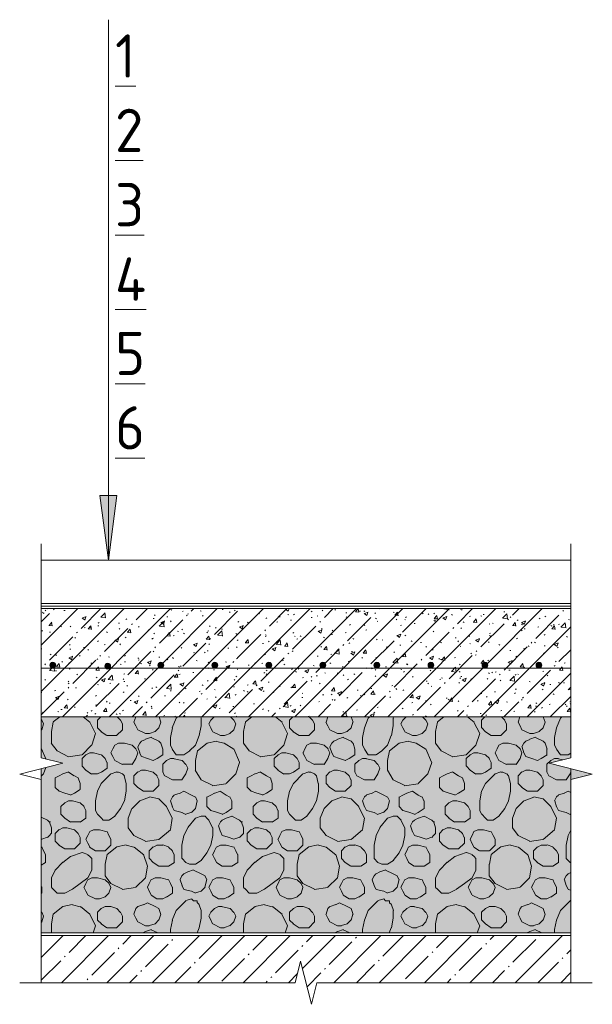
# Model space of a CAD drawing. Header units: millimetres. Extents: x 25420 to 100191, y -10965 to 131188.
# Tile 6 of 53: x 93000 to 93265, y 3242 to 3698. Entities that reach past the tile are written whole.
import ezdxf

# ---------------------------------------------------------------- set-up
doc = ezdxf.new("R2010")
doc.units = ezdxf.units.MM
for name, color, linetype, lineweight in [('A-ANNO-NOTE', 7, 'Continuous', 5), ('A-DETL', 7, 'Continuous', 25), ('A-DETL-GENF', 7, 'Continuous', 13), ('G-ANNO-TEXT', 7, 'Continuous', 5)]:
    doc.layers.add(name, color=color, linetype=linetype, lineweight=lineweight)
doc.styles.add('GOST Common_4', font='GOST_Common.ttf', dxfattribs={"height": 20})

# ---------------------------------------------------------------- blocks, each defined once
blk = doc.blocks.new('Линия разрыва - М 1_5-5800111-Пол_Тип 12')
at = {"layer": 'A-DETL-GENF', "lineweight": 5}
for p, q in [((796.43, 3447.89), (796.43, 3455.39)), ((796.43, 3356.39), (796.43, 3447.89)), ((806.43, 3353.89), (796.43, 3356.39)), ((786.43, 3348.89), (806.43, 3353.89)), ((796.43, 3346.39), (786.43, 3348.89)), ((796.43, 3254.89), (796.43, 3346.39)), ((796.43, 3254.89), (796.43, 3252.39))]:
    blk.add_line(p, q, dxfattribs=at)
blk = doc.blocks.new('Линия разрыва - М 1_5-5800215-Пол_Тип 12')
at = {"layer": 'A-DETL-GENF', "lineweight": 5}
for p, q in [((1041.43, 3447.89), (1041.43, 3455.39)), ((1041.43, 3447.89), (1041.43, 3356.39)), ((1041.43, 3356.39), (1031.43, 3353.89)), ((1031.43, 3353.89), (1051.43, 3348.89)), ((1051.43, 3348.89), (1041.43, 3346.39)), ((1041.43, 3346.39), (1041.43, 3254.89)), ((1041.43, 3254.89), (1041.43, 3252.39))]:
    blk.add_line(p, q, dxfattribs=at)
blk = doc.blocks.new('Линия разрыва - М 1_5-5791446-Пол_Тип 12')
at = {"layer": 'A-DETL-GENF', "lineweight": 5}
for p, q in [((916.43, 3262.39), (913.93, 3252.39)), ((921.43, 3242.39), (916.43, 3262.39)), ((793.93, 3252.39), (786.43, 3252.39)), ((913.93, 3252.39), (793.93, 3252.39)), ((923.93, 3252.39), (921.43, 3242.39)), ((1043.93, 3252.39), (923.93, 3252.39)), ((1043.93, 3252.39), (1051.43, 3252.39))]:
    blk.add_line(p, q, dxfattribs=at)
blk = doc.blocks.new('Стрелка 15гр_черная - Стрелка 15гр_ черная-5811054-Пол_Тип 12')
at = {"layer": 'A-ANNO-NOTE'}
blk.add_hatch(color=256, dxfattribs=at).paths.add_polyline_path([(823.54, 3477.79), (831.44, 3477.79), (827.49, 3447.79)])
for p, q in [((827.49, 3447.79), (827.49, 3627.79)), ((827.49, 3447.79), (823.54, 3477.79)), ((823.54, 3477.79), (831.44, 3477.79)), ((823.54, 3477.79), (827.49, 3447.79)), ((831.44, 3477.79), (823.54, 3477.79)), ((827.49, 3447.79), (831.44, 3477.79)), ((827.49, 3447.79), (831.44, 3477.79))]:
    blk.add_line(p, q, dxfattribs=at)

msp = doc.modelspace()

# ---------------------------------------------------------------- hatches: boundary and pattern name
at = {"layer": 'A-DETL-GENF', "lineweight": 5}
h = msp.add_hatch(dxfattribs=at)
h.set_pattern_fill('FP_8', color=256, style=0, pattern_type=2)
h.set_pattern_definition([(45, (92213.928, 0), (-10.74944, 10.74944), [15.202, -2.534, 0.507, -2.534]), (45, (92213.928, 10.743), (-10.74944, 10.74944), []), (50, (92213.928, 0), (18.17249, -1.59005), [1.9, -20.903]), (355, (92213.928, 0), (-3.51537, 19.05791), [1.52, -16.722]), (100.451, (92215.442, -0.132), (14.65764, 17.4676), [1.615, -17.764]), (46.184, (92213.928, 5.067), (27.04027, -4.19391), [2.85, -31.354]), (96.636, (92216.18, 4.718), (23.6805, 24.6809), [2.422, -26.647]), (351.184, (92213.928, 5.067), (23.68146, 24.68113), [2.28, -25.083]), (21, (92216.462, 3.8), (15.123144, -10.20089), [1.9, -20.903]), (326, (92216.462, 3.8), (6.16484, 18.37271), [1.52, -16.722]), (71.451, (92217.722, 2.95), (21.28832, 8.17134), [1.615, -17.764]), (37.5, (92213.928, 0), (0.308063, 8.434498), [0.478, -16.042, 0.478, -16.498, -16.785]), (37.5, (92213.928, 0), (0.308063, 8.434498), [-33.495, 0.478, -16.308]), (7.5, (92213.928, 0), (6.665607, 9.993532), [0.478, -9.201, 0.478, -15.662, -6.397]), (7.5, (92213.928, 0), (6.665607, 9.993532), [-25.818, 0.478, -5.92]), (327.5, (92208.278, 0), (13.525065, -0.571517), [0.478, -5.856, 0.478, -19.285, -26.223]), (327.5, (92208.278, 0), (13.525065, -0.571517), [-26.097, 0.478, -25.746]), (317.5, (92205.744, 0), (14.7753, 2.536293), [0.478, -7.757, 0.478, -12.647, -18.622]), (317.5, (92205.744, 0), (14.7753, 2.536293), [-21.359, 0.478, -18.145])])
h.paths.add_polyline_path([(93010.354926, 3375.391924), (93255.354926, 3375.391924), (93255.354926, 3425.391924), (93010.354926, 3425.391924), (93010.354926, 3398.072644)])
h.paths.add_polyline_path([(93041.082868, 3397.442651), (93040.408413, 3397.623371), (93039.914678, 3398.117106), (93039.733959, 3398.791561), (93039.914678, 3399.466015), (93040.408413, 3399.95975), (93041.082868, 3400.14047), (93041.757323, 3399.95975), (93042.344331, 3399.240833), (93042.431777, 3398.791561), (93042.251058, 3398.117106), (93041.757323, 3397.623371)])
h.paths.add_polyline_path([(93065.671417, 3397.891924), (93064.996962, 3398.072644), (93064.503227, 3398.566379), (93064.322508, 3399.240833), (93064.503227, 3399.915288), (93064.996962, 3400.409023), (93065.671417, 3400.589743), (93066.345872, 3400.409023), (93066.839607, 3399.915288), (93067.020326, 3399.240833), (93066.839607, 3398.566379), (93066.345872, 3398.072644)])
h.paths.add_polyline_path([(93090.671417, 3397.891924), (93089.996962, 3398.072644), (93089.503227, 3398.566379), (93089.322508, 3399.240833), (93089.503227, 3399.915288), (93089.996962, 3400.409023), (93090.671417, 3400.589743), (93091.345872, 3400.409023), (93091.839607, 3399.915288), (93092.020326, 3399.240833), (93091.839607, 3398.566379), (93091.345872, 3398.072644)])
h.paths.add_polyline_path([(93115.671417, 3397.891924), (93114.996962, 3398.072644), (93114.503227, 3398.566379), (93114.322508, 3399.240833), (93114.503227, 3399.915288), (93114.996962, 3400.409023), (93115.671417, 3400.589743), (93116.345872, 3400.409023), (93116.839607, 3399.915288), (93117.020326, 3399.240833), (93116.839607, 3398.566379), (93116.345872, 3398.072644)])
h.paths.add_polyline_path([(93215.671417, 3397.891924), (93214.996962, 3398.072644), (93214.503227, 3398.566379), (93214.322508, 3399.240833), (93214.503227, 3399.915288), (93214.996962, 3400.409023), (93215.671417, 3400.589743), (93216.345872, 3400.409023), (93216.839607, 3399.915288), (93217.020326, 3399.240833), (93216.839607, 3398.566379), (93216.345872, 3398.072644)])
h.paths.add_polyline_path([(93190.671417, 3397.891924), (93189.996962, 3398.072644), (93189.503227, 3398.566379), (93189.322508, 3399.240833), (93189.503227, 3399.915288), (93189.996962, 3400.409023), (93190.671417, 3400.589743), (93191.345872, 3400.409023), (93191.839607, 3399.915288), (93192.020326, 3399.240833), (93191.839607, 3398.566379), (93191.345872, 3398.072644)])
h.paths.add_polyline_path([(93165.671417, 3397.891924), (93164.996962, 3398.072644), (93164.503227, 3398.566379), (93164.322508, 3399.240833), (93164.503227, 3399.915288), (93164.996962, 3400.409023), (93165.671417, 3400.589743), (93166.345872, 3400.409023), (93166.839607, 3399.915288), (93167.020326, 3399.240833), (93166.839607, 3398.566379), (93166.345872, 3398.072644)])
h.paths.add_polyline_path([(93240.671417, 3397.891924), (93239.996962, 3398.072644), (93239.503227, 3398.566379), (93239.322508, 3399.240833), (93239.503227, 3399.915288), (93239.996962, 3400.409023), (93240.671417, 3400.589743), (93241.345872, 3400.409023), (93241.839607, 3399.915288), (93242.020326, 3399.240833), (93241.839607, 3398.566379), (93241.345872, 3398.072644)])
h.paths.add_polyline_path([(93015.671417, 3397.891924), (93014.996962, 3398.072644), (93014.503227, 3398.566379), (93014.322508, 3399.240833), (93014.503227, 3399.915288), (93014.996962, 3400.409023), (93015.671417, 3400.589743), (93016.345872, 3400.409023), (93016.839607, 3399.915288), (93017.020326, 3399.240833), (93016.839607, 3398.566379), (93016.345872, 3398.072644)])
h.paths.add_polyline_path([(93140.671417, 3397.891924), (93139.996962, 3398.072644), (93139.503227, 3398.566379), (93139.322508, 3399.240833), (93139.503227, 3399.915288), (93139.996962, 3400.409023), (93140.671417, 3400.589743), (93141.345872, 3400.409023), (93141.839607, 3399.915288), (93142.020326, 3399.240833), (93141.839607, 3398.566379), (93141.345872, 3398.072644)])
at = {"layer": 'A-DETL-GENF'}
for points in [[(93015.671417, 3397.891924), (93016.345872, 3398.072644), (93016.839607, 3398.566379), (93017.020326, 3399.240833), (93016.839607, 3399.915288), (93016.345872, 3400.409023), (93015.671417, 3400.589743), (93014.996962, 3400.409023), (93014.503227, 3399.915288), (93014.322508, 3399.240833), (93014.503227, 3398.566379), (93014.996962, 3398.072644)], [(93041.082868, 3397.442651), (93041.757323, 3397.623371), (93042.251058, 3398.117106), (93042.431777, 3398.791561), (93042.251058, 3399.466015), (93041.757323, 3399.95975), (93041.082868, 3400.14047), (93040.408413, 3399.95975), (93039.914678, 3399.466015), (93039.733959, 3398.791561), (93039.914678, 3398.117106), (93040.408413, 3397.623371)], [(93065.671417, 3397.891924), (93066.345872, 3398.072644), (93066.839607, 3398.566379), (93067.020326, 3399.240833), (93066.839607, 3399.915288), (93066.345872, 3400.409023), (93065.671417, 3400.589743), (93064.996962, 3400.409023), (93064.503227, 3399.915288), (93064.322508, 3399.240833), (93064.503227, 3398.566379), (93064.996962, 3398.072644)], [(93090.671417, 3397.891924), (93091.345872, 3398.072644), (93091.839607, 3398.566379), (93092.020326, 3399.240833), (93091.839607, 3399.915288), (93091.345872, 3400.409023), (93090.671417, 3400.589743), (93089.996962, 3400.409023), (93089.503227, 3399.915288), (93089.322508, 3399.240833), (93089.503227, 3398.566379), (93089.996962, 3398.072644)], [(93115.671417, 3397.891924), (93116.345872, 3398.072644), (93116.839607, 3398.566379), (93117.020326, 3399.240833), (93116.839607, 3399.915288), (93116.345872, 3400.409023), (93115.671417, 3400.589743), (93114.996962, 3400.409023), (93114.503227, 3399.915288), (93114.322508, 3399.240833), (93114.503227, 3398.566379), (93114.996962, 3398.072644)], [(93140.671417, 3397.891924), (93141.345872, 3398.072644), (93141.839607, 3398.566379), (93142.020326, 3399.240833), (93141.839607, 3399.915288), (93141.345872, 3400.409023), (93140.671417, 3400.589743), (93139.996962, 3400.409023), (93139.503227, 3399.915288), (93139.322508, 3399.240833), (93139.503227, 3398.566379), (93139.996962, 3398.072644)], [(93165.671417, 3397.891924), (93166.345872, 3398.072644), (93166.839607, 3398.566379), (93167.020326, 3399.240833), (93166.839607, 3399.915288), (93166.345872, 3400.409023), (93165.671417, 3400.589743), (93164.996962, 3400.409023), (93164.503227, 3399.915288), (93164.322508, 3399.240833), (93164.503227, 3398.566379), (93164.996962, 3398.072644)], [(93190.671417, 3397.891924), (93191.345872, 3398.072644), (93191.839607, 3398.566379), (93192.020326, 3399.240833), (93191.839607, 3399.915288), (93191.345872, 3400.409023), (93190.671417, 3400.589743), (93189.996962, 3400.409023), (93189.503227, 3399.915288), (93189.322508, 3399.240833), (93189.503227, 3398.566379), (93189.996962, 3398.072644)], [(93215.671417, 3397.891924), (93216.345872, 3398.072644), (93216.839607, 3398.566379), (93217.020326, 3399.240833), (93216.839607, 3399.915288), (93216.345872, 3400.409023), (93215.671417, 3400.589743), (93214.996962, 3400.409023), (93214.503227, 3399.915288), (93214.322508, 3399.240833), (93214.503227, 3398.566379), (93214.996962, 3398.072644)], [(93240.671417, 3397.891924), (93241.345872, 3398.072644), (93241.839607, 3398.566379), (93242.020326, 3399.240833), (93241.839607, 3399.915288), (93241.345872, 3400.409023), (93240.671417, 3400.589743), (93239.996962, 3400.409023), (93239.503227, 3399.915288), (93239.322508, 3399.240833), (93239.503227, 3398.566379), (93239.996962, 3398.072644)], [(93255.354926, 3346.391924), (93265.354926, 3348.891924), (93255.354926, 3351.391924), (93255.354926, 3348.891924)]]:
    msp.add_hatch(color=256, dxfattribs=at).paths.add_polyline_path(points)
at = {"layer": 'A-DETL-GENF', "lineweight": 5}
h = msp.add_hatch(dxfattribs=at)
h.set_pattern_fill('FP_10', color=256, style=0, pattern_type=2)
h.set_pattern_definition([(0, (92213.9282, 0), (8.128, 2.032), [0.335, -5.761, 0.335, -5.761, -32.512]), (0, (92213.9282, 0), (8.128, 2.032), [-12.192, 0.335, -11.857, 0.335, -5.761, -14.224]), (0, (92213.9282, 0), (8.128, 2.032), [-30.48, 0.335, -3.729, 0.335, -9.825]), (120, (92216.9762, 1.016), (-5.8237636, 6.0230545), [0.335, -5.761, 0.335, -5.761, -32.512]), (120, (92216.9762, 1.016), (-5.8237636, 6.0230545), [-12.192, 0.335, -11.857, 0.335, -5.761, -14.224]), (120, (92216.9762, 1.016), (-5.8237636, 6.0230545), [-30.48, 0.335, -3.729, 0.335, -9.825]), (240, (92217.9922, 5.08), (-2.3042364, -8.0550545), [0.335, -5.761, 0.335, -5.761, -32.512]), (240, (92217.9922, 5.08), (-2.3042364, -8.0550545), [-12.192, 0.335, -11.857, 0.335, -5.761, -14.224]), (240, (92217.9922, 5.08), (-2.3042364, -8.0550545), [-30.48, 0.335, -3.729, 0.335, -9.825])])
h.paths.add_polyline_path([(93137.35064, 3275.391924), (93255.354926, 3275.391924), (93255.354926, 3351.391924), (93245.354926, 3353.891924), (93255.354926, 3356.391924), (93255.354926, 3375.391924), (93010.354926, 3375.391924), (93010.354926, 3356.391924), (93020.354926, 3353.891924), (93010.354926, 3351.391924), (93010.354926, 3275.391924)])
h = msp.add_hatch(dxfattribs=at)
h.set_pattern_fill('FP_11', color=256, style=0, pattern_type=2)
h.set_pattern_definition([(8.13, (92222.818, 67.564), (533.399795, 88.898633), [6.286, -622.332]), (45, (92229.04, 68.45), (0, 88.9003), [6.286, -119.437]), (71.565, (92233.486, 72.898), (-0.00024, 88.90016), [5.623, -275.504]), (116.565, (92235.264, 78.232), (-88.8997, 88.90033), [5.964, -192.823]), (141.34, (92232.597, 83.566), (-355.59911, 266.701), [5.692, -563.545]), (165.964, (92228.152, 87.122), (-88.90022, 0.00011), [3.665, -362.879]), (191.31, (92224.596, 88.011), (-355.59963, -88.90065), [4.533, -448.77]), (218.66, (92220.151, 87.122), (-88.8999, -88.90065), [5.692, -563.545]), (258.69, (92215.706, 83.566), (9e-05, -88.900425), [4.533, -448.77]), (270, (92214.82, 79.12), (88.9, -88.9), [5.334, -83.566]), (306.87, (92214.817, 73.787), (88.90016, -88.89984), [4.445, -440.055]), (333.435, (92217.484, 70.23), (88.90025, -0.00037), [5.964, -192.823]), (333.435, (92284.16, 56.896), (88.90025, -0.00037), [5.964, -192.823]), (300.964, (92281.492, 61.341), (177.80109, -266.69961), [5.184, -513.188]), (270, (92281.49, 65.79), (88.9, -88.9), [4.445, -84.455]), (258.69, (92282.381, 70.231), (9e-05, -88.900425), [4.533, -448.77]), (218.66, (92286.826, 73.787), (-88.8999, -88.90065), [5.692, -563.545]), (191.31, (92291.271, 74.676), (-355.59963, -88.90065), [4.533, -448.77]), (8.13, (92289.493, 54.229), (533.399795, 88.898633), [6.286, -622.332]), (165.964, (92294.827, 73.787), (-88.90022, 0.00011), [3.665, -362.879]), (149.036, (92299.272, 71.12), (-177.79958, 88.90099), [5.184, -513.188]), (113.199, (92301.939, 64.897), (-88.900978, 177.79904), [6.77, -670.272]), (71.565, (92300.16, 59.563), (-0.00024, 88.90016), [5.623, -275.504]), (45, (92295.716, 55.12), (0, 88.9003), [6.286, -119.437]), (333.435, (92253.044, 31.115), (88.90025, -0.00037), [5.964, -192.823]), (306.87, (92250.377, 34.671), (88.90016, -88.89984), [4.445, -440.055]), (270, (92250.38, 39.12), (88.9, -88.9), [4.445, -84.455]), (248.199, (92252.155, 43.561), (-88.89825, -266.70018), [4.787, -473.954]), (225, (92255.71, 47.12), (7e-15, -88.9003), [5.029, -120.695]), (201.801, (92260.156, 48.895), (-177.80095, -88.898515), [4.787, -473.954]), (8.13, (92258.378, 28.448), (533.399795, 88.898633), [6.286, -622.332]), (168.69, (92264.601, 48.006), (-88.900425, -9e-05), [4.533, -448.77]), (135, (92268.16, 44.45), (-88.9003, 7e-15), [5.029, -120.695]), (116.565, (92270.824, 39.116), (-88.8997, 88.90033), [5.964, -192.823]), (80.538, (92269.935, 33.782), (-0.0005, 88.899574), [5.408, -535.35]), (39.806, (92264.601, 29.337), (88.899437, 88.90013), [6.943, -687.388]), (333.435, (92242.376, 8.89), (88.90025, -0.00037), [5.964, -192.823]), (306.87, (92239.71, 12.446), (88.90016, -88.89984), [4.445, -440.055]), (270, (92239.71, 17.78), (88.9, -88.9), [5.334, -83.566]), (258.69, (92240.598, 22.225), (9e-05, -88.900425), [4.533, -448.77]), (218.66, (92245.043, 25.781), (-88.8999, -88.90065), [5.692, -563.545]), (191.31, (92249.488, 26.67), (-355.59963, -88.90065), [4.533, -448.77]), (8.13, (92247.71, 6.223), (533.399795, 88.898633), [6.286, -622.332]), (165.964, (92253.044, 25.78), (-88.90022, 0.00011), [3.665, -362.879]), (141.34, (92257.489, 22.225), (-355.59911, 266.701), [5.692, -563.545]), (108.435, (92259.267, 16.89), (-88.90064, 177.80025), [5.623, -275.504]), (80.538, (92258.378, 11.557), (-0.0005, 88.899574), [5.408, -535.35]), (45, (92253.933, 7.11), (0, 88.9003), [6.286, -119.437]), (45, (92236.153, 84.455), (0, 88.9003), [2.514, -123.209]), (26.565, (92237.93, 86.233), (88.90033, 88.8997), [1.988, -196.799]), (0, (92239.71, 87.12), (88.9, 88.9), [2.667, -86.233]), (341.565, (92242.376, 87.122), (88.90016, 0.00024), [2.811, -278.315]), (315, (92245.043, 86.23), (88.9003, 0), [2.514, -123.209]), (296.565, (92246.82, 84.455), (88.8997, -88.90033), [1.988, -196.799]), (270, (92247.71, 82.68), (88.9, -88.9), [2.667, -86.233]), (225, (92247.71, 80.01), (7e-15, -88.9003), [3.772, -121.952]), (180, (92243.265, 77.34), (-88.9, -88.9), [2.667, -86.233]), (146.31, (92240.598, 77.343), (-177.79955, 88.89993), [3.205, -317.328]), (135, (92237.93, 79.12), (-88.9003, 7e-15), [2.514, -123.209]), (90, (92236.15, 80.9), (-88.9, 88.9), [1.778, -87.122]), (90, (92236.15, 82.68), (-88.9, 88.9), [1.778, -87.122]), (0, (92243.265, 77.34), (88.9, 88.9), [1.778, -87.122]), (18.435, (92299.272, 29.337), (177.80025, 88.90064), [2.811, -278.315]), (116.565, (92293.94, 31.115), (-88.8997, 88.90033), [1.988, -196.799]), (161.565, (92296.605, 30.226), (-88.90016, -0.00024), [2.811, -278.315]), (161.565, (92299.272, 29.337), (-88.90016, -0.00024), [2.811, -278.315]), (225, (92302.83, 31.115), (7e-15, -88.9003), [1.257, -124.466]), (315, (92301.94, 38.23), (88.9003, 0), [1.257, -124.466]), (333.435, (92298.383, 40.005), (88.90025, -0.00037), [3.976, -194.811]), (18.435, (92295.716, 39.116), (177.80025, 88.90064), [2.811, -278.315]), (26.565, (92293.94, 38.227), (88.90033, 88.8997), [1.988, -196.799]), (45, (92293.05, 37.34), (0, 88.9003), [1.257, -124.466]), (63.435, (92292.16, 35.56), (0.00037, 88.90025), [1.988, -196.799]), (108.435, (92293.05, 32.893), (-88.90064, 177.80025), [2.811, -278.315]), (116.565, (92253.933, 81.788), (-88.8997, 88.90033), [1.988, -196.799]), (71.565, (92253.044, 83.566), (-0.00024, 88.90016), [2.811, -278.315]), (45, (92253.933, 86.23), (0, 88.9003), [1.257, -124.466]), (18.435, (92254.822, 87.122), (177.80025, 88.90064), [2.811, -278.315]), (26.565, (92257.49, 88.01), (88.90033, 88.8997), [1.988, -196.799]), (333.435, (92259.267, 88.9), (88.90025, -0.00037), [3.976, -194.811]), (333.435, (92262.823, 87.122), (88.90025, -0.00037), [1.988, -196.799]), (288.435, (92264.6, 86.233), (88.90064, -177.80025), [2.811, -278.315]), (251.565, (92265.49, 83.566), (0.00024, -88.90016), [2.811, -278.315]), (225, (92264.6, 80.9), (7e-15, -88.9003), [2.514, -123.209]), (180, (92260.16, 78.23), (-88.9, -88.9), [1.778, -87.122]), (153.435, (92258.38, 78.232), (-88.90025, 0.00037), [3.976, -194.811]), (116.565, (92254.822, 80.01), (-88.8997, 88.90033), [1.988, -196.799]), (18.435, (92260.156, 78.232), (177.80025, 88.90064), [2.811, -278.315]), (108.435, (92255.71, 69.342), (-88.90064, 177.80025), [2.811, -278.315]), (63.435, (92254.822, 72.01), (0.00037, 88.90025), [1.988, -196.799]), (45, (92255.71, 73.79), (0, 88.9003), [1.257, -124.466]), (26.565, (92256.6, 74.676), (88.90033, 88.8997), [1.988, -196.799]), (18.435, (92258.378, 75.565), (177.80025, 88.90064), [2.811, -278.315]), (333.435, (92261.045, 76.454), (88.90025, -0.00037), [3.976, -194.811]), (315, (92264.6, 74.676), (88.9003, 0), [1.257, -124.466]), (288.435, (92265.49, 73.787), (88.90064, -177.80025), [2.811, -278.315]), (270, (92266.38, 71.12), (88.9, -88.9), [2.667, -86.233]), (213.69, (92266.38, 68.453), (-88.90024, -88.89948), [3.205, -317.328]), (161.565, (92261.934, 65.786), (-88.90016, -0.00024), [2.811, -278.315]), (161.565, (92259.267, 66.675), (-88.90016, -0.00024), [2.811, -278.315]), (116.565, (92256.6, 67.564), (-88.8997, 88.90033), [1.988, -196.799]), (26.565, (92261.934, 65.786), (88.90033, 88.8997), [1.988, -196.799]), (90, (92266.38, 60.45), (-88.9, 88.9), [1.778, -87.122]), (90, (92266.38, 62.23), (-88.9, 88.9), [1.778, -87.122]), (45, (92266.38, 64.01), (0, 88.9003), [2.514, -123.209]), (26.565, (92268.157, 65.786), (88.90033, 88.8997), [1.988, -196.799]), (0, (92269.935, 66.675), (88.9, 88.9), [1.778, -87.122]), (345.964, (92271.713, 66.675), (88.90022, -0.00011), [3.665, -362.879]), (315, (92275.27, 65.786), (88.9003, 0), [2.514, -123.209]), (296.565, (92277.047, 64.008), (88.8997, -88.90033), [1.988, -196.799]), (251.565, (92277.936, 62.23), (0.00024, -88.90016), [2.811, -278.315]), (236.31, (92277.047, 59.563), (-88.89993, -177.79955), [3.205, -317.328]), (180, (92272.6, 56.9), (-88.9, -88.9), [1.778, -87.122]), (153.435, (92270.824, 56.896), (-88.90025, 0.00037), [3.976, -194.811]), (116.565, (92267.27, 58.674), (-88.8997, 88.90033), [1.988, -196.799]), (0, (92272.6, 56.9), (88.9, 88.9), [2.667, -86.233]), (108.435, (92270.824, 44.45), (-88.90064, 177.80025), [2.811, -278.315]), (63.435, (92269.935, 47.117), (0.00037, 88.90025), [1.988, -196.799]), (45, (92270.824, 48.895), (0, 88.9003), [1.257, -124.466]), (18.435, (92271.713, 49.784), (177.80025, 88.90064), [2.811, -278.315]), (26.565, (92274.38, 50.673), (88.90033, 88.8997), [1.988, -196.799]), (333.435, (92276.16, 51.562), (88.90025, -0.00037), [3.976, -194.811]), (333.435, (92279.714, 49.784), (88.90025, -0.00037), [1.988, -196.799]), (296.565, (92281.492, 48.895), (88.8997, -88.90033), [1.988, -196.799]), (255.964, (92282.381, 47.117), (-0.00011, -88.90022), [3.665, -362.879]), (225, (92281.49, 43.56), (7e-15, -88.9003), [2.514, -123.209]), (153.435, (92277.047, 40.894), (-88.90025, 0.00037), [1.988, -196.799]), (165.964, (92275.27, 41.783), (-88.90022, 0.00011), [3.665, -362.879]), (116.565, (92271.713, 42.672), (-88.8997, 88.90033), [1.988, -196.799]), (18.435, (92277.047, 40.894), (177.80025, 88.90064), [2.811, -278.315]), (90, (92286.83, 44.45), (-88.9, 88.9), [2.667, -86.233]), (90, (92286.83, 47.12), (-88.9, 88.9), [1.778, -87.122]), (26.565, (92286.826, 48.895), (88.90033, 88.8997), [1.988, -196.799]), (26.565, (92288.604, 49.784), (88.90033, 88.8997), [1.988, -196.799]), (18.435, (92290.382, 50.673), (177.80025, 88.90064), [2.811, -278.315]), (326.31, (92293.05, 51.562), (177.79955, -88.89993), [3.205, -317.328]), (333.435, (92295.716, 49.784), (88.90025, -0.00037), [1.988, -196.799]), (296.565, (92297.494, 48.895), (88.8997, -88.90033), [1.988, -196.799]), (270, (92298.38, 47.12), (88.9, -88.9), [3.556, -85.344]), (213.69, (92298.383, 43.56), (-88.90024, -88.89948), [3.205, -317.328]), (161.565, (92293.938, 40.894), (-88.90016, -0.00024), [2.811, -278.315]), (161.565, (92291.27, 41.783), (-88.90016, -0.00024), [2.811, -278.315]), (135, (92288.604, 42.67), (-88.9003, 7e-15), [2.514, -123.209]), (26.565, (92293.94, 40.894), (88.90033, 88.8997), [1.988, -196.799]), (116.565, (92288.604, 80.9), (-88.8997, 88.90033), [1.988, -196.799]), (63.435, (92287.715, 82.677), (0.00037, 88.90025), [1.988, -196.799]), (45, (92288.604, 84.455), (0, 88.9003), [2.514, -123.209]), (26.565, (92290.382, 86.233), (88.90033, 88.8997), [1.988, -196.799]), (0, (92292.16, 87.12), (88.9, 88.9), [1.778, -87.122]), (345.964, (92293.938, 87.122), (88.90022, -0.00011), [3.665, -362.879]), (315, (92297.494, 86.23), (88.9003, 0), [2.514, -123.209]), (296.565, (92299.272, 84.455), (88.8997, -88.90033), [1.988, -196.799]), (251.565, (92300.16, 82.677), (0.00024, -88.90016), [2.811, -278.315]), (225, (92299.27, 80.01), (7e-15, -88.9003), [2.514, -123.209]), (180, (92294.83, 77.34), (-88.9, -88.9), [1.778, -87.122]), (153.435, (92293.05, 77.343), (-88.90025, 0.00037), [3.976, -194.811]), (116.565, (92289.493, 79.12), (-88.8997, 88.90033), [1.988, -196.799]), (18.435, (92294.827, 77.343), (177.80025, 88.90064), [2.811, -278.315]), (116.565, (92243.265, 67.564), (-88.8997, 88.90033), [1.988, -196.799]), (63.435, (92242.376, 69.342), (0.00037, 88.90025), [1.988, -196.799]), (63.435, (92243.265, 71.12), (0.00037, 88.90025), [1.988, -196.799]), (26.565, (92244.154, 72.898), (88.90033, 88.8997), [1.988, -196.799]), (0, (92245.93, 73.79), (88.9, 88.9), [2.667, -86.233]), (345.964, (92248.6, 73.787), (88.90022, -0.00011), [3.665, -362.879]), (315, (92252.155, 72.9), (88.9003, 0), [2.514, -123.209]), (296.565, (92253.933, 71.12), (88.8997, -88.90033), [1.988, -196.799]), (251.565, (92254.822, 69.342), (0.00024, -88.90016), [2.811, -278.315]), (236.31, (92253.933, 66.675), (-88.89993, -177.79955), [3.205, -317.328]), (180, (92249.49, 64.01), (-88.9, -88.9), [1.778, -87.122]), (153.435, (92247.71, 64.008), (-88.90025, 0.00037), [3.976, -194.811]), (116.565, (92244.154, 65.786), (-88.8997, 88.90033), [1.988, -196.799]), (0, (92249.49, 64.01), (88.9, 88.9), [2.667, -86.233]), (90, (92253.04, 55.12), (-88.9, 88.9), [1.778, -87.122]), (90, (92253.04, 56.9), (-88.9, 88.9), [1.778, -87.122]), (45, (92253.044, 58.674), (0, 88.9003), [2.514, -123.209]), (26.565, (92254.822, 60.452), (88.90033, 88.8997), [1.988, -196.799]), (0, (92256.6, 61.34), (88.9, 88.9), [1.778, -87.122]), (345.964, (92258.378, 61.34), (88.90022, -0.00011), [3.665, -362.879]), (315, (92261.934, 60.45), (88.9003, 0), [2.514, -123.209]), (296.565, (92263.712, 58.674), (88.8997, -88.90033), [1.988, -196.799]), (270, (92264.6, 56.9), (88.9, -88.9), [2.667, -86.233]), (225, (92264.6, 54.23), (7e-15, -88.9003), [3.772, -121.952]), (180, (92260.16, 51.56), (-88.9, -88.9), [2.667, -86.233]), (146.31, (92257.49, 51.562), (-177.79955, 88.89993), [3.205, -317.328]), (135, (92254.82, 53.34), (-88.9003, 7e-15), [2.514, -123.209]), (0, (92260.16, 51.56), (88.9, 88.9), [1.778, -87.122]), (90, (92229.04, 63.12), (-88.9, 88.9), [1.778, -87.122]), (90, (92229.04, 64.9), (-88.9, 88.9), [1.778, -87.122]), (45, (92229.04, 66.675), (0, 88.9003), [2.514, -123.209]), (26.565, (92230.82, 68.453), (88.90033, 88.8997), [1.988, -196.799]), (0, (92232.6, 69.34), (88.9, 88.9), [1.778, -87.122]), (345.964, (92234.375, 69.342), (88.90022, -0.00011), [3.665, -362.879]), (315, (92237.93, 68.45), (88.9003, 0), [2.514, -123.209]), (296.565, (92239.71, 66.675), (88.8997, -88.90033), [1.988, -196.799]), (270, (92240.6, 64.9), (88.9, -88.9), [2.667, -86.233]), (213.69, (92240.598, 62.23), (-88.90024, -88.89948), [3.205, -317.328]), (180, (92236.15, 59.56), (-88.9, -88.9), [2.667, -86.233]), (146.31, (92233.486, 59.563), (-177.79955, 88.89993), [3.205, -317.328]), (135, (92230.82, 61.34), (-88.9003, 7e-15), [2.514, -123.209]), (26.565, (92236.153, 59.563), (88.90033, 88.8997), [1.988, -196.799]), (90, (92216.595, 53.34), (-88.9, 88.9), [2.667, -86.233]), (90, (92216.595, 56.01), (-88.9, 88.9), [1.778, -87.122]), (26.565, (92216.595, 57.785), (88.90033, 88.8997), [1.988, -196.799]), (26.565, (92218.373, 58.674), (88.90033, 88.8997), [1.988, -196.799]), (18.435, (92220.15, 59.563), (177.80025, 88.90064), [2.811, -278.315]), (326.31, (92222.818, 60.452), (177.79955, -88.89993), [3.205, -317.328]), (333.435, (92225.485, 58.674), (88.90025, -0.00037), [1.988, -196.799]), (288.435, (92227.263, 57.785), (88.90064, -177.80025), [2.811, -278.315]), (270, (92228.15, 55.12), (88.9, -88.9), [2.667, -86.233]), (213.69, (92228.152, 52.45), (-88.90024, -88.89948), [3.205, -317.328]), (161.565, (92223.707, 49.784), (-88.90016, -0.00024), [2.811, -278.315]), (161.565, (92221.04, 50.673), (-88.90016, -0.00024), [2.811, -278.315]), (135, (92218.373, 51.56), (-88.9003, 7e-15), [2.514, -123.209]), (26.565, (92223.707, 49.784), (88.90033, 88.8997), [1.988, -196.799]), (90, (92219.26, 40.89), (-88.9, 88.9), [1.778, -87.122]), (90, (92219.26, 42.67), (-88.9, 88.9), [1.778, -87.122]), (45, (92219.26, 44.45), (0, 88.9003), [2.514, -123.209]), (26.565, (92221.04, 46.228), (88.90033, 88.8997), [1.988, -196.799]), (0, (92222.82, 47.12), (88.9, 88.9), [1.778, -87.122]), (345.964, (92224.596, 47.117), (88.90022, -0.00011), [3.665, -362.879]), (315, (92228.15, 46.23), (88.9003, 0), [2.514, -123.209]), (296.565, (92229.93, 44.45), (88.8997, -88.90033), [1.988, -196.799]), (270, (92230.82, 42.67), (88.9, -88.9), [3.556, -85.344]), (213.69, (92230.82, 39.116), (-88.90024, -88.89948), [3.205, -317.328]), (180, (92226.37, 37.34), (-88.9, -88.9), [2.667, -86.233]), (146.31, (92223.707, 37.338), (-177.79955, 88.89993), [3.205, -317.328]), (135, (92221.04, 39.116), (-88.9003, 7e-15), [2.514, -123.209]), (0, (92226.37, 37.34), (88.9, 88.9), [1.778, -87.122]), (90, (92216.595, 28.45), (-88.9, 88.9), [1.778, -87.122]), (90, (92216.595, 30.23), (-88.9, 88.9), [1.778, -87.122]), (45, (92216.595, 32.004), (0, 88.9003), [2.514, -123.209]), (26.565, (92218.373, 33.782), (88.90033, 88.8997), [1.988, -196.799]), (0, (92220.15, 34.67), (88.9, 88.9), [1.778, -87.122]), (345.964, (92221.93, 34.67), (88.90022, -0.00011), [3.665, -362.879]), (315, (92225.485, 33.78), (88.9003, 0), [2.514, -123.209]), (296.565, (92227.263, 32.004), (88.8997, -88.90033), [1.988, -196.799]), (270, (92228.15, 30.23), (88.9, -88.9), [2.667, -86.233]), (225, (92228.15, 27.56), (7e-15, -88.9003), [3.772, -121.952]), (180, (92223.71, 24.89), (-88.9, -88.9), [2.667, -86.233]), (146.31, (92221.04, 24.892), (-177.79955, 88.89993), [3.205, -317.328]), (135, (92218.373, 26.67), (-88.9003, 7e-15), [2.514, -123.209]), (0, (92223.71, 24.89), (88.9, 88.9), [1.778, -87.122]), (116.565, (92231.71, 27.56), (-88.8997, 88.90033), [1.988, -196.799]), (63.435, (92230.82, 29.337), (0.00037, 88.90025), [1.988, -196.799]), (63.435, (92231.71, 31.115), (0.00037, 88.90025), [1.988, -196.799]), (26.565, (92232.597, 32.893), (88.90033, 88.8997), [1.988, -196.799]), (0, (92234.375, 33.78), (88.9, 88.9), [2.667, -86.233]), (345.964, (92237.042, 33.782), (88.90022, -0.00011), [3.665, -362.879]), (296.565, (92240.6, 32.893), (88.8997, -88.90033), [1.988, -196.799]), (296.565, (92241.487, 31.115), (88.8997, -88.90033), [1.988, -196.799]), (270, (92242.38, 29.34), (88.9, -88.9), [2.667, -86.233]), (225, (92242.376, 26.67), (7e-15, -88.9003), [3.772, -121.952]), (180, (92237.93, 24), (-88.9, -88.9), [2.667, -86.233]), (146.31, (92235.264, 24.003), (-177.79955, 88.89993), [3.205, -317.328]), (116.565, (92232.597, 25.78), (-88.8997, 88.90033), [1.988, -196.799]), (0, (92237.93, 24), (88.9, 88.9), [1.778, -87.122]), (116.565, (92230.82, 5.334), (-88.8997, 88.90033), [1.988, -196.799]), (63.435, (92229.93, 7.112), (0.00037, 88.90025), [1.988, -196.799]), (63.435, (92230.82, 8.89), (0.00037, 88.90025), [1.988, -196.799]), (26.565, (92231.71, 10.668), (88.90033, 88.8997), [1.988, -196.799]), (0, (92233.49, 11.56), (88.9, 88.9), [2.667, -86.233]), (345.964, (92236.153, 11.557), (88.90022, -0.00011), [3.665, -362.879]), (315, (92239.71, 10.67), (88.9003, 0), [2.514, -123.209]), (296.565, (92241.487, 8.89), (88.8997, -88.90033), [1.988, -196.799]), (251.565, (92242.376, 7.112), (0.00024, -88.90016), [2.811, -278.315]), (225, (92241.49, 4.445), (7e-15, -88.9003), [2.514, -123.209]), (180, (92237.04, 1.78), (-88.9, -88.9), [1.778, -87.122]), (153.435, (92235.264, 1.778), (-88.90025, 0.00037), [3.976, -194.811]), (116.565, (92231.71, 3.556), (-88.8997, 88.90033), [1.988, -196.799]), (18.435, (92237.042, 1.778), (177.80025, 88.90064), [2.811, -278.315]), (116.565, (92260.156, 5.334), (-88.8997, 88.90033), [1.988, -196.799]), (63.435, (92259.267, 7.112), (0.00037, 88.90025), [1.988, -196.799]), (63.435, (92260.156, 8.89), (0.00037, 88.90025), [1.988, -196.799]), (26.565, (92261.045, 10.668), (88.90033, 88.8997), [1.988, -196.799]), (0, (92262.82, 11.56), (88.9, 88.9), [2.667, -86.233]), (345.964, (92265.49, 11.557), (88.90022, -0.00011), [3.665, -362.879]), (296.565, (92269.046, 10.668), (88.8997, -88.90033), [1.988, -196.799]), (296.565, (92269.935, 8.89), (88.8997, -88.90033), [1.988, -196.799]), (270, (92270.82, 7.11), (88.9, -88.9), [2.667, -86.233]), (213.69, (92270.824, 4.445), (-88.90024, -88.89948), [3.205, -317.328]), (180, (92266.38, 1.78), (-88.9, -88.9), [2.667, -86.233]), (146.31, (92263.712, 1.778), (-177.79955, 88.89993), [3.205, -317.328]), (116.565, (92261.045, 3.556), (-88.8997, 88.90033), [1.988, -196.799]), (26.565, (92266.38, 1.778), (88.90033, 88.8997), [1.988, -196.799]), (90, (92260.16, 20.45), (-88.9, 88.9), [1.778, -87.122]), (90, (92260.16, 22.225), (-88.9, 88.9), [1.778, -87.122]), (45, (92260.156, 24), (0, 88.9003), [2.514, -123.209]), (26.565, (92261.934, 25.78), (88.90033, 88.8997), [1.988, -196.799]), (0, (92263.71, 26.67), (88.9, 88.9), [2.667, -86.233]), (341.565, (92266.38, 26.67), (88.90016, 0.00024), [2.811, -278.315]), (315, (92269.046, 25.78), (88.9003, 0), [2.514, -123.209]), (296.565, (92270.824, 24.003), (88.8997, -88.90033), [1.988, -196.799]), (270, (92271.71, 22.225), (88.9, -88.9), [3.556, -85.344]), (213.69, (92271.713, 18.67), (-88.90024, -88.89948), [3.205, -317.328]), (180, (92267.27, 16.89), (-88.9, -88.9), [2.667, -86.233]), (146.31, (92264.6, 16.89), (-177.79955, 88.89993), [3.205, -317.328]), (135, (92261.934, 18.67), (-88.9003, 7e-15), [2.514, -123.209]), (0, (92267.27, 16.89), (88.9, 88.9), [1.778, -87.122]), (108.435, (92275.27, 8), (-88.90064, 177.80025), [2.811, -278.315]), (63.435, (92274.38, 10.668), (0.00037, 88.90025), [1.988, -196.799]), (45, (92275.27, 12.446), (0, 88.9003), [1.257, -124.466]), (26.565, (92276.16, 13.335), (88.90033, 88.8997), [1.988, -196.799]), (18.435, (92277.936, 14.224), (177.80025, 88.90064), [2.811, -278.315]), (333.435, (92280.603, 15.113), (88.90025, -0.00037), [3.976, -194.811]), (333.435, (92284.16, 13.335), (88.90025, -0.00037), [1.988, -196.799]), (296.565, (92285.937, 12.446), (88.8997, -88.90033), [1.988, -196.799]), (255.964, (92286.826, 10.668), (-0.00011, -88.90022), [3.665, -362.879]), (225, (92285.94, 7.11), (7e-15, -88.9003), [2.514, -123.209]), (153.435, (92281.492, 4.445), (-88.90025, 0.00037), [1.988, -196.799]), (165.964, (92279.714, 5.334), (-88.90022, 0.00011), [3.665, -362.879]), (116.565, (92276.16, 6.223), (-88.8997, 88.90033), [1.988, -196.799]), (18.435, (92281.492, 4.445), (177.80025, 88.90064), [2.811, -278.315]), (116.565, (92288.604, 5.334), (-88.8997, 88.90033), [1.988, -196.799]), (63.435, (92287.715, 7.112), (0.00037, 88.90025), [1.988, -196.799]), (63.435, (92288.604, 8.89), (0.00037, 88.90025), [1.988, -196.799]), (26.565, (92289.493, 10.668), (88.90033, 88.8997), [1.988, -196.799]), (0, (92291.27, 11.56), (88.9, 88.9), [2.667, -86.233]), (345.964, (92293.938, 11.557), (88.90022, -0.00011), [3.665, -362.879]), (296.565, (92297.494, 10.668), (88.8997, -88.90033), [1.988, -196.799]), (296.565, (92298.383, 8.89), (88.8997, -88.90033), [1.988, -196.799]), (270, (92299.27, 7.11), (88.9, -88.9), [2.667, -86.233]), (213.69, (92299.272, 4.445), (-88.90024, -88.89948), [3.205, -317.328]), (180, (92294.83, 1.78), (-88.9, -88.9), [2.667, -86.233]), (146.31, (92292.16, 1.778), (-177.79955, 88.89993), [3.205, -317.328]), (116.565, (92289.493, 3.556), (-88.8997, 88.90033), [1.988, -196.799]), (26.565, (92294.827, 1.778), (88.90033, 88.8997), [1.988, -196.799]), (116.565, (92290.382, 20.447), (-88.8997, 88.90033), [1.988, -196.799]), (63.435, (92289.493, 22.225), (0.00037, 88.90025), [1.988, -196.799]), (63.435, (92290.382, 24.003), (0.00037, 88.90025), [1.988, -196.799]), (26.565, (92291.27, 25.78), (88.90033, 88.8997), [1.988, -196.799]), (0, (92293.05, 26.67), (88.9, 88.9), [2.667, -86.233]), (345.964, (92295.716, 26.67), (88.90022, -0.00011), [3.665, -362.879]), (296.565, (92299.272, 25.78), (88.8997, -88.90033), [1.988, -196.799]), (296.565, (92300.16, 24.003), (88.8997, -88.90033), [1.988, -196.799]), (270, (92301.05, 22.225), (88.9, -88.9), [3.556, -85.344]), (213.69, (92301.05, 18.67), (-88.90024, -88.89948), [3.205, -317.328]), (180, (92296.605, 16.89), (-88.9, -88.9), [2.667, -86.233]), (146.31, (92293.938, 16.89), (-177.79955, 88.89993), [3.205, -317.328]), (116.565, (92291.27, 18.67), (-88.8997, 88.90033), [1.988, -196.799]), (0, (92296.605, 16.89), (88.9, 88.9), [1.778, -87.122]), (0, (92213.93, 37.34), (88.9, 88.9), [0.469, -88.431]), (288.435, (92213.928, 37.338), (88.90064, -177.80025), [2.811, -278.315]), (270, (92214.82, 34.67), (88.9, -88.9), [2.667, -86.233]), (225, (92214.82, 32.004), (7e-15, -88.9003), [1.257, -124.466]), (180, (92245.93, 60.45), (-88.9, -88.9), [0.889, -88.011]), (198.435, (92245.043, 60.452), (-177.80025, -88.90064), [2.811, -278.315]), (225, (92242.376, 59.56), (7e-15, -88.9003), [6.286, -119.437]), (243.435, (92237.93, 55.118), (-0.00037, -88.90025), [3.976, -194.811]), (258.69, (92236.153, 51.562), (9e-05, -88.900425), [4.533, -448.77]), (270, (92235.26, 47.12), (88.9, -88.9), [4.445, -84.455]), (296.565, (92235.264, 42.672), (88.8997, -88.90033), [1.988, -196.799]), (315, (92236.153, 40.894), (88.9003, 0), [2.514, -123.209]), (315, (92237.93, 39.116), (88.9003, 0), [1.257, -124.466]), (0, (92238.82, 38.23), (88.9, 88.9), [2.667, -86.233]), (33.69, (92241.487, 38.227), (88.90024, 88.89948), [3.205, -317.328]), (53.13, (92244.154, 40.005), (177.80048, 266.69968), [4.445, -440.055]), (63.435, (92246.82, 43.56), (0.00037, 88.90025), [3.976, -194.811]), (78.69, (92248.6, 47.117), (-9e-05, 88.900425), [4.533, -448.77]), (90, (92249.49, 51.56), (-88.9, 88.9), [3.556, -85.344]), (104.036, (92249.488, 55.118), (-88.89836, 266.70007), [3.665, -362.879]), (135, (92248.6, 58.674), (-88.9003, 7e-15), [1.257, -124.466]), (153.435, (92247.71, 59.563), (-88.90025, 0.00037), [1.988, -196.799]), (180, (92285.94, 40.005), (-88.9, -88.9), [1.778, -87.122]), (198.435, (92284.16, 40.005), (-177.80025, -88.90064), [2.811, -278.315]), (231.34, (92281.492, 39.116), (-266.701, -355.59911), [5.692, -563.545]), (243.435, (92277.936, 34.67), (-0.00037, -88.90025), [3.976, -194.811]), (258.69, (92276.158, 31.115), (9e-05, -88.900425), [4.533, -448.77]), (270, (92275.27, 26.67), (88.9, -88.9), [4.445, -84.455]), (270, (92275.27, 22.225), (88.9, -88.9), [1.778, -87.122]), (315, (92275.27, 20.45), (88.9003, 0), [2.514, -123.209]), (333.435, (92277.047, 18.67), (88.90025, -0.00037), [1.988, -196.799]), (0, (92278.825, 17.78), (88.9, 88.9), [2.667, -86.233]), (33.69, (92281.492, 17.78), (88.90024, 88.89948), [3.205, -317.328]), (53.13, (92284.16, 19.558), (177.80048, 266.69968), [4.445, -440.055]), (63.435, (92286.826, 23.114), (0.00037, 88.90025), [3.976, -194.811]), (78.69, (92288.604, 26.67), (-9e-05, 88.900425), [4.533, -448.77]), (90, (92289.49, 31.115), (-88.9, 88.9), [3.556, -85.344]), (116.565, (92289.493, 34.67), (-88.8997, 88.90033), [3.976, -194.811]), (135, (92287.715, 38.23), (-88.9003, 7e-15), [1.257, -124.466]), (135, (92286.826, 39.116), (-88.9003, 7e-15), [1.257, -124.466]), (225, (92276.16, 88.9), (7e-15, -88.9003), [5.029, -120.695]), (248.199, (92272.602, 85.344), (-88.89825, -266.70018), [4.787, -473.954]), (258.69, (92270.824, 80.899), (9e-05, -88.900425), [4.533, -448.77]), (270, (92269.935, 76.45), (88.9, -88.9), [3.556, -85.344]), (296.565, (92269.935, 72.898), (88.8997, -88.90033), [1.988, -196.799]), (303.69, (92270.824, 71.12), (88.89948, -88.90024), [3.205, -317.328]), (0, (92272.6, 68.45), (88.9, 88.9), [0.889, -88.011]), (0, (92273.49, 68.45), (88.9, 88.9), [2.667, -86.233]), (33.69, (92276.158, 68.453), (88.90024, 88.89948), [3.205, -317.328]), (45, (92278.825, 70.23), (0, 88.9003), [3.772, -121.952]), (68.199, (92281.492, 72.898), (88.89825, 266.70018), [4.787, -473.954]), (78.69, (92283.27, 77.343), (-9e-05, 88.900425), [4.533, -448.77]), (90, (92284.16, 81.79), (-88.9, 88.9), [3.556, -85.344]), (108.435, (92284.16, 85.344), (-88.90064, 177.80025), [2.811, -278.315]), (135, (92283.27, 88.01), (-88.9003, 7e-15), [1.257, -124.466]), (135, (92232.6, 21.336), (-88.9003, 7e-15), [1.257, -124.466]), (161.565, (92231.708, 22.225), (-88.90016, -0.00024), [2.811, -278.315]), (198.435, (92229.04, 23.114), (-177.80025, -88.90064), [5.623, -275.504]), (216.87, (92223.707, 21.336), (-88.89984, -88.90016), [4.445, -440.055]), (225, (92220.15, 18.67), (7e-15, -88.9003), [5.029, -120.695]), (243.435, (92216.595, 15.113), (-0.00037, -88.90025), [3.976, -194.811]), (270, (92214.82, 11.56), (88.9, -88.9), [1.778, -87.122]), (270, (92214.82, 9.78), (88.9, -88.9), [2.667, -86.233]), (315, (92214.82, 7.11), (88.9003, 0), [1.257, -124.466]), (315, (92215.706, 6.22), (88.9003, 0), [2.514, -123.209]), (0, (92217.48, 4.445), (88.9, 88.9), [3.556, -85.344]), (26.565, (92221.04, 4.445), (88.90033, 88.8997), [3.976, -194.811]), (36.87, (92224.596, 6.223), (88.89984, 88.90016), [4.445, -440.055]), (36.87, (92228.152, 8.89), (88.89984, 88.90016), [4.445, -440.055]), (63.435, (92231.71, 11.557), (0.00037, 88.90025), [3.976, -194.811]), (90, (92233.49, 15.11), (-88.9, 88.9), [3.556, -85.344]), (90, (92233.49, 18.67), (-88.9, 88.9), [1.778, -87.122]), (135, (92233.486, 20.45), (-88.9003, 7e-15), [1.257, -124.466]), (180, (92282.38, 0.89), (-88.9, -88.9), [1.778, -87.122]), (90, (92282.38, 0), (-88.9, 88.9), [0.889, -88.011]), (198.435, (92279.714, 1.778), (-177.80025, -88.90064), [2.811, -278.315]), (135, (92280.603, 0.89), (-88.9003, 7e-15), [1.257, -124.466]), (225, (92277.05, 0.89), (7e-15, -88.9003), [1.257, -124.466])])
h.paths.add_polyline_path([(93137.35064, 3275.391924), (93255.354926, 3275.391924), (93255.354926, 3351.391924), (93245.354926, 3353.891924), (93255.354926, 3356.391924), (93255.354926, 3375.391924), (93010.354926, 3375.391924), (93010.354926, 3356.391924), (93020.354926, 3353.891924), (93010.354926, 3351.391924), (93010.354926, 3275.391924)])
h = msp.add_hatch(dxfattribs=at)
h.set_pattern_fill('FP_7', color=256, style=0, pattern_type=2)
h.set_pattern_definition([(45, (92213.928, 0), (-10.500536, 10.500536), [14.85, -2.475, 0.495, -2.475]), (45, (92213.928, 10.494), (-10.500536, 10.500536), [])])
h.paths.add_polyline_path([(93135.354926, 3242.391924), (93137.854926, 3252.391924), (93255.354926, 3252.391924), (93255.354926, 3274.191924), (93010.354926, 3274.191924), (93010.354926, 3252.391924), (93127.854926, 3252.391924), (93130.354926, 3262.391924), (93132.854926, 3252.391924)])

# ---------------------------------------------------------------- linework, layer by layer
at = {"layer": 'A-DETL', "lineweight": 5}
for p, q in [((93041.420276, 3627.791924), (93041.420276, 3697.791924)), ((93255.354926, 3447.791924), (93010.354926, 3447.791924)), ((93255.354926, 3427.791924), (93010.354926, 3427.791924)), ((93010.354926, 3426.591924), (93255.354926, 3426.591924)), ((93010.354926, 3425.391924), (93255.354926, 3425.391924)), ((93255.354926, 3375.391924), (93010.354926, 3375.391924)), ((93010.354926, 3351.391924), (93010.354926, 3346.391924)), ((93255.354926, 3351.391924), (93255.354926, 3346.391924)), ((93010.354926, 3275.391924), (93255.354926, 3275.391924)), ((93255.354926, 3274.191924), (93010.354926, 3274.191924)), ((93010.354926, 3254.891924), (93010.354926, 3252.391924)), ((93255.354926, 3252.391924), (93255.354926, 3254.891924))]:
    msp.add_line(p, q, dxfattribs=at)
at = {"layer": 'A-DETL', "lineweight": 13}
msp.add_line((93010.354926, 3397.891924), (93255.354926, 3397.891924), dxfattribs=at)
at = {"layer": 'A-DETL', "lineweight": 5}
for centre, start, end in [((93015.671417, 3399.240833), 0, 180), ((93015.671417, 3399.240833), 180, 0), ((93041.082868, 3398.791561), 0, 180), ((93041.082868, 3398.791561), 180, 0), ((93065.671417, 3399.240833), 0, 180), ((93065.671417, 3399.240833), 180, 0), ((93090.671417, 3399.240833), 0, 180), ((93090.671417, 3399.240833), 180, 0), ((93115.671417, 3399.240833), 0, 180), ((93115.671417, 3399.240833), 180, 0), ((93140.671417, 3399.240833), 0, 180), ((93140.671417, 3399.240833), 180, 0), ((93165.671417, 3399.240833), 0, 180), ((93165.671417, 3399.240833), 180, 0), ((93190.671417, 3399.240833), 0, 180), ((93190.671417, 3399.240833), 180, 0), ((93215.671417, 3399.240833), 0, 180), ((93215.671417, 3399.240833), 180, 0), ((93240.671417, 3399.240833), 0, 180), ((93240.671417, 3399.240833), 180, 0)]:
    msp.add_arc(centre, 1.348909, start, end, dxfattribs=at)

# ---------------------------------------------------------------- block references
at = {"layer": 'A-ANNO-NOTE'}
msp.add_blockref('Стрелка 15гр_черная - Стрелка 15гр_ черная-5811054-Пол_Тип 12', (92213.928158, 0), dxfattribs=at)
at = {"layer": 'A-DETL-GENF'}
for name in ['Линия разрыва - М 1_5-5800111-Пол_Тип 12', 'Линия разрыва - М 1_5-5800215-Пол_Тип 12', 'Линия разрыва - М 1_5-5791446-Пол_Тип 12']:
    msp.add_blockref(name, (92213.928158, 0), dxfattribs=at)

# ---------------------------------------------------------------- texts
at = {"layer": 'G-ANNO-TEXT', "char_height": 20, "attachment_point": 1, "style": 'GOST Common_4'}
for s, insert, width in [('\\L\\fGOST Common|b0|i0|c204|p34|;\\L1', (93044.496267, 3690.994916), 12.0253125), ('\\L\\fGOST Common|b0|i0|c204|p34|;\\L2', (93044.496267, 3656.599083), 17.637125), ('\\L\\fGOST Common|b0|i0|c204|p34|;\\L3', (93044.496267, 3622.203249), 16.8354375), ('\\L\\fGOST Common|b0|i0|c204|p34|;\\L4', (93044.496267, 3587.807416), 20.0421875), ('\\L\\fGOST Common|b0|i0|c204|p34|;\\L5', (93044.496267, 3553.411583), 17.637125), ('\\L\\fGOST Common|b0|i0|c204|p34|;\\L6', (93044.496267, 3519.015749), 17.637125)]:
    msp.add_mtext(s, dxfattribs=dict(at, insert=insert, width=width))

doc.saveas('drawing.dxf')
